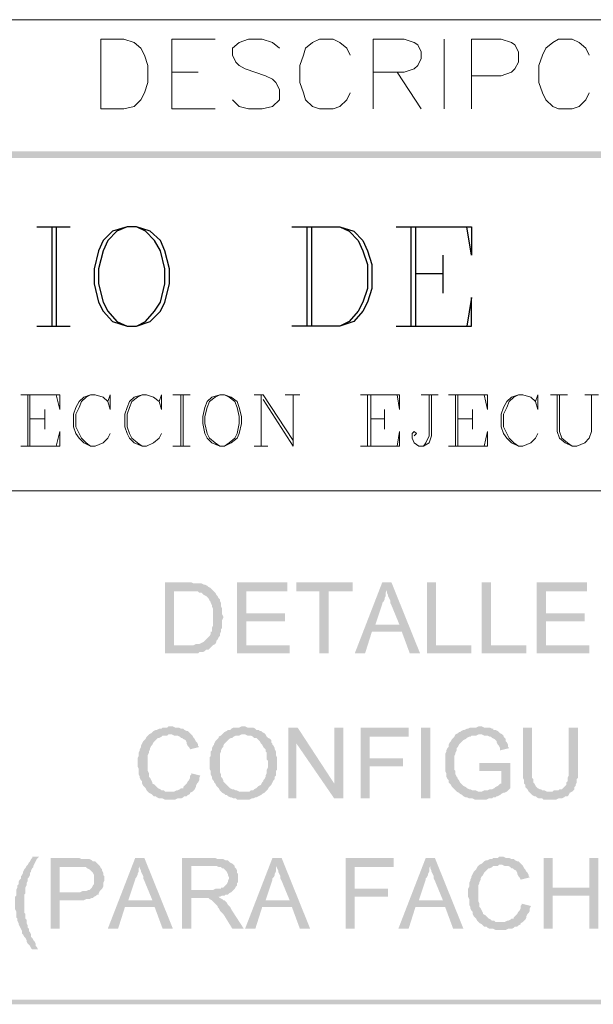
# Model space of a CAD drawing. Header units: millimetres. Extents: x 7 to 203, y 3 to 294.
# Tile 5 of 15: x 83 to 104, y 3 to 40. Entities that reach past the tile are written whole.
import ezdxf

# ---------------------------------------------------------------- set-up
doc = ezdxf.new("R2010")
doc.units = ezdxf.units.MM
doc.layers.add('DGE_CONTORNOS', color=7, linetype='Continuous', lineweight=0)
doc.layers.add('DGE_RELLENO', color=7, linetype='Continuous', lineweight=0)

msp = doc.modelspace()

# ---------------------------------------------------------------- hatches: boundary and pattern name
at = {"layer": 'DGE_RELLENO', "true_color": 0x000000}
for points in [[(6.6887, 34.5723), (6.5617, 34.8263), (203.1577, 34.5723)], [(6.5617, 34.8263), (203.1577, 34.5723), (203.2847, 34.8263)], [(88.773, 18.8666), (87.884, 18.8666), (87.884, 16.2419), (89.1117, 16.2419), (89.154, 16.2843), (89.281, 16.2843), (89.3657, 16.3266), (89.408, 16.3689), (89.4927, 16.3689), (89.535, 16.4113), (89.5773, 16.4536), (89.6197, 16.4959), (89.662, 16.5383), (88.2227, 16.5383), (88.2227, 18.5279), (88.773, 18.5279), (89.662, 18.5703), (89.6197, 18.6126), (89.5773, 18.6549), (89.4927, 18.6973), (89.4503, 18.7396), (89.3657, 18.782), (89.3233, 18.782), (89.2387, 18.8243), (88.9423, 18.8243), (88.8577, 18.8666)], [(92.4137, 18.8666), (90.551, 18.8666), (90.551, 16.2419), (92.4983, 16.2419), (92.4983, 16.5383), (90.8897, 16.5383), (90.8897, 17.4273), (92.329, 17.4273), (92.329, 17.7236), (90.8897, 17.7236), (90.8897, 18.5279), (92.4137, 18.5279)], [(94.8267, 18.8666), (92.7523, 18.8666), (92.7523, 18.5279), (93.599, 18.5279), (93.599, 16.2419), (93.9377, 16.2419), (93.9377, 18.5279), (94.8267, 18.5279)], [(96.266, 18.8666), (95.9273, 18.8666), (94.9113, 16.2419), (95.2923, 16.2419), (95.5463, 17.0463), (96.647, 17.0463), (95.6733, 17.3003), (95.9273, 18.0623), (95.9273, 18.1046), (95.9697, 18.147), (96.012, 18.2316), (96.012, 18.2739), (96.0543, 18.3586), (96.0543, 18.4856), (96.0967, 18.5703)], [(96.266, 18.8666), (96.0967, 18.5703), (96.0967, 18.4856), (96.139, 18.4009), (96.139, 18.3586), (96.1813, 18.2739), (96.2237, 18.1893), (96.2237, 18.1046), (96.266, 18.0199), (96.5623, 17.3003), (95.6733, 17.3003), (96.647, 17.0463), (96.9433, 16.2419), (97.3243, 16.2419)], [(97.917, 18.8666), (97.5783, 18.8666), (97.5783, 16.2419), (99.2293, 16.2419), (99.2293, 16.5383), (97.917, 16.5383)], [(99.949, 18.8666), (99.6103, 18.8666), (99.6103, 16.2419), (101.2613, 16.2419), (101.2613, 16.5383), (99.949, 16.5383)], [(103.505, 18.8666), (101.6423, 18.8666), (101.6423, 16.2419), (103.5897, 16.2419), (103.5897, 16.5383), (101.981, 16.5383), (101.981, 17.4273), (103.4203, 17.4273), (103.4203, 17.7236), (101.981, 17.7236), (101.981, 18.5279), (103.505, 18.5279)], [(89.662, 18.5703), (88.773, 18.5279), (89.1117, 18.5279), (89.154, 18.4856), (89.2387, 18.4856), (89.281, 18.4433), (89.3233, 18.4009), (89.408, 18.3586), (89.4503, 18.3163), (89.4927, 18.2739), (89.535, 18.1893), (89.5773, 18.147), (89.5773, 18.1046), (89.6197, 18.0199), (89.6197, 17.9776), (89.662, 17.8929), (89.662, 17.2579), (89.6197, 17.1733), (89.6197, 17.0463), (89.5773, 17.0463), (89.5773, 16.9616), (89.535, 16.8769), (89.4927, 16.8346), (89.4503, 16.7923), (89.408, 16.7499), (89.3657, 16.7076), (89.3233, 16.6653), (89.2387, 16.623), (89.154, 16.5806), (89.027, 16.5806), (88.9423, 16.5383), (88.2227, 16.5383), (89.662, 16.5383), (89.7467, 16.5806), (89.789, 16.6653), (89.789, 16.7076), (89.8313, 16.7499), (89.8737, 16.8346), (89.916, 16.8769), (89.916, 16.9616), (89.9583, 17.0463), (89.9583, 17.131), (90.0007, 17.1733), (90.0007, 17.4696), (90.043, 17.5543), (90.043, 17.5966), (90.0007, 17.6813), (90.0007, 17.8929), (89.9583, 17.9776), (89.9583, 18.1046), (89.916, 18.1893), (89.916, 18.2316), (89.8737, 18.2739), (89.8313, 18.3586), (89.789, 18.4009), (89.7467, 18.4856), (89.7043, 18.5279)], [(88.0957, 13.5326), (88.011, 13.5326), (87.9687, 13.4903), (87.7993, 13.4903), (87.757, 13.448), (87.6723, 13.448), (87.5877, 13.4056), (87.5453, 13.4056), (87.4607, 13.3633), (87.4183, 13.3209), (87.376, 13.2786), (87.2913, 13.2363), (87.249, 13.1939), (87.2067, 13.1516), (87.1643, 13.0669), (87.122, 13.0246), (87.0797, 12.9823), (87.0373, 12.8976), (86.995, 12.813), (86.995, 12.7706), (86.9527, 12.6859), (86.9527, 12.6436), (86.9103, 12.5589), (86.9103, 12.432), (86.868, 12.3473), (86.868, 12.0509), (86.9103, 11.9663), (86.9103, 11.7546), (86.9527, 11.6699), (86.9527, 11.6276), (86.995, 11.5429), (87.0373, 11.5006), (87.0373, 11.4159), (87.0797, 11.3313), (87.122, 11.289), (87.1643, 11.2466), (87.2067, 11.1619), (87.249, 11.1196), (87.2913, 11.0773), (88.0957, 11.1196), (87.884, 11.1196), (87.8417, 11.1619), (87.757, 11.1619), (87.7147, 11.2043), (87.63, 11.2466), (87.5877, 11.289), (87.5453, 11.3313), (87.503, 11.3736), (87.4183, 11.4159), (87.4183, 11.4583), (87.376, 11.5429), (87.3337, 11.6276), (87.2913, 11.6699), (87.2913, 11.797), (87.249, 11.8816), (87.249, 12.4743), (87.2913, 12.5589), (87.2913, 12.6013), (87.3337, 12.6859), (87.3337, 12.7283), (87.376, 12.813), (87.4183, 12.8553), (87.4607, 12.94), (87.503, 12.9823), (87.5453, 13.0246), (87.5877, 13.0669), (87.63, 13.1093), (87.6723, 13.1093), (87.757, 13.1516), (87.7993, 13.1939), (87.9687, 13.1939), (88.011, 13.2363), (88.8577, 13.2363), (88.8153, 13.2786), (88.773, 13.3209), (88.7307, 13.3633), (88.6883, 13.3633), (88.6037, 13.4056), (88.5613, 13.448), (88.4767, 13.448), (88.392, 13.4903), (88.265, 13.4903), (88.1803, 13.5326)], [(90.805, 13.5326), (90.7203, 13.5326), (90.6357, 13.4903), (90.424, 13.4903), (90.3393, 13.448), (90.297, 13.4056), (90.2123, 13.4056), (90.17, 13.3633), (90.0853, 13.3209), (90.043, 13.2786), (90.0007, 13.2363), (90.8473, 13.2363), (90.932, 13.1939), (91.059, 13.1939), (91.1437, 13.1516), (91.186, 13.1093), (91.2707, 13.1093), (91.313, 13.0669), (91.3553, 13.0246), (91.3977, 12.9823), (91.44, 12.8976), (91.4823, 12.8553), (91.5247, 12.7706), (91.567, 12.7283), (91.6093, 12.6859), (91.6093, 12.6013), (91.6517, 12.5589), (91.6517, 12.3049), (91.694, 12.2626), (91.694, 12.0086), (91.6517, 11.9239), (91.6517, 11.797), (91.6093, 11.7123), (91.6093, 11.6699), (91.567, 11.5853), (91.5247, 11.5429), (91.5247, 11.5006), (91.4823, 11.4583), (91.44, 11.3736), (91.3553, 11.3313), (91.313, 11.289), (91.2707, 11.2466), (91.186, 11.2043), (91.1437, 11.1619), (91.059, 11.1619), (91.0167, 11.1196), (90.805, 11.1196), (91.6093, 11.1196), (91.6517, 11.1619), (91.694, 11.2043), (91.7363, 11.289), (91.7787, 11.3313), (91.821, 11.3736), (91.8633, 11.4583), (91.9057, 11.5429), (91.948, 11.5853), (91.948, 11.6699), (91.9903, 11.7123), (91.9903, 11.8816), (92.0327, 11.9239), (92.0327, 12.3896), (91.9903, 12.4743), (91.9903, 12.6013), (91.948, 12.6859), (91.948, 12.7283), (91.9057, 12.813), (91.8633, 12.8553), (91.8633, 12.8976), (91.821, 12.94), (91.821, 13.0246), (91.7787, 13.0669), (91.694, 13.1093), (91.6517, 13.1516), (91.6093, 13.2363), (91.567, 13.2786), (91.4823, 13.3209), (91.44, 13.3633), (91.3977, 13.3633), (91.3553, 13.4056), (91.2707, 13.4056), (91.2283, 13.448), (91.1437, 13.4903), (90.932, 13.4903), (90.8473, 13.5326)], [(92.7947, 13.4903), (92.456, 13.4903), (92.456, 10.8656), (92.7523, 10.8656), (92.7523, 12.8976)], [(92.7947, 13.4903), (92.7523, 12.8976), (94.1493, 10.8656), (94.1493, 11.4159)], [(94.488, 13.4903), (94.1493, 13.4903), (94.1493, 10.8656), (94.488, 10.8656)], [(96.901, 13.4903), (95.123, 13.4903), (95.123, 10.8656), (95.4617, 10.8656), (95.4617, 12.0509), (96.6893, 12.0509), (96.6893, 12.3473), (95.4617, 12.3473), (95.4617, 13.1516), (96.901, 13.1516)], [(97.3667, 13.4903), (97.7053, 13.4903), (97.7053, 10.8656), (97.3667, 10.8656), (97.3667, 13.4903)], [(99.5257, 13.5326), (99.4833, 13.5326), (99.3987, 13.4903), (99.187, 13.4903), (99.1023, 13.448), (99.06, 13.448), (98.9753, 13.4056), (98.933, 13.4056), (98.8483, 13.3633), (98.806, 13.3209), (98.7637, 13.3209), (98.7213, 13.2786), (98.6367, 13.2363), (98.5943, 13.1516), (98.552, 13.1093), (98.5097, 13.0669), (98.4673, 12.9823), (98.425, 12.94), (98.3827, 12.8553), (98.3827, 12.7706), (98.3403, 12.7283), (98.298, 12.6436), (98.298, 12.6013), (98.2557, 12.5166), (98.2557, 11.8816), (98.298, 11.797), (98.298, 11.6699), (98.3403, 11.5853), (98.3827, 11.5429), (98.3827, 11.4583), (98.425, 11.4159), (98.4673, 11.3736), (98.5097, 11.289), (98.552, 11.2466), (98.5943, 11.2043), (98.6367, 11.1619), (98.679, 11.1196), (99.568, 11.1196), (99.4833, 11.1196), (99.3987, 11.1619), (99.2717, 11.1619), (99.187, 11.2043), (99.1447, 11.2043), (99.06, 11.2466), (99.0177, 11.289), (98.933, 11.3313), (98.8907, 11.3736), (98.8483, 11.4159), (98.806, 11.4583), (98.7637, 11.5429), (98.7213, 11.5853), (98.7213, 11.6276), (98.679, 11.6699), (98.6367, 11.7546), (98.6367, 11.8816), (98.5943, 11.9239), (98.5943, 12.432), (98.6367, 12.5166), (98.6367, 12.5589), (98.679, 12.6436), (98.679, 12.7283), (98.7213, 12.7706), (98.7637, 12.8553), (98.806, 12.8976), (98.8483, 12.94), (98.8907, 12.9823), (98.933, 13.0246), (99.0177, 13.0669), (99.06, 13.1093), (99.1447, 13.1516), (99.187, 13.1516), (99.2293, 13.1939), (99.3987, 13.1939), (99.4833, 13.2363), (100.3723, 13.2363), (100.2877, 13.2786), (100.2453, 13.3209), (100.203, 13.3633), (100.1183, 13.4056), (100.0337, 13.4056), (100.0337, 13.448), (99.9913, 13.448), (99.9067, 13.4903), (99.695, 13.4903), (99.6103, 13.5326)], [(101.473, 13.4903), (101.1343, 13.4903), (101.1343, 11.6276), (101.1767, 11.5429), (101.1767, 11.4159), (101.219, 11.3736), (101.219, 11.289), (101.2613, 11.2466), (101.3037, 11.2043), (101.346, 11.1196), (102.108, 11.1196), (102.0233, 11.1196), (101.9387, 11.1619), (101.854, 11.1619), (101.8117, 11.2043), (101.7693, 11.2043), (101.6847, 11.2466), (101.6423, 11.289), (101.6, 11.3313), (101.5577, 11.4159), (101.5153, 11.4583), (101.5153, 11.5853), (101.473, 11.6276), (101.473, 11.9663)], [(103.1663, 13.4903), (102.8277, 13.4903), (102.8277, 11.7123), (102.7853, 11.6276), (102.7853, 11.5006), (102.743, 11.4583), (102.743, 11.3736), (102.7007, 11.3313), (102.6583, 11.289), (102.616, 11.2466), (102.5737, 11.2043), (102.489, 11.2043), (102.4467, 11.1619), (102.2773, 11.1619), (102.235, 11.1196), (101.346, 11.1196), (101.3883, 11.0773), (101.4307, 11.0349), (101.473, 10.9926), (101.5577, 10.9503), (101.6, 10.9503), (101.6423, 10.9079), (101.727, 10.8656), (101.854, 10.8656), (101.8963, 10.8233), (102.362, 10.8233), (102.4467, 10.8656), (102.5737, 10.8656), (102.6583, 10.9079), (102.7007, 10.9503), (102.7853, 10.9503), (102.8277, 10.9926), (102.87, 11.0773), (102.9547, 11.1196), (102.997, 11.1619), (103.0393, 11.2043), (103.0393, 11.289), (103.0817, 11.3313), (103.0817, 11.3736), (103.124, 11.4583), (103.124, 11.5853), (103.1663, 11.6276), (103.1663, 11.9663)], [(88.8577, 13.2363), (88.0957, 13.2363), (88.138, 13.2363), (88.2227, 13.1939), (88.3497, 13.1939), (88.4343, 13.1516), (88.4767, 13.1093), (88.519, 13.1093), (88.5613, 13.0669), (88.646, 13.0246), (88.6883, 12.94), (88.6883, 12.8976), (88.7307, 12.813), (88.773, 12.7706), (88.8153, 12.6859), (89.154, 12.7706), (89.1117, 12.813), (89.1117, 12.8553), (89.0693, 12.94), (89.027, 12.9823), (88.9847, 13.0669), (88.9423, 13.1093), (88.9, 13.1939)], [(90.0007, 13.2363), (89.9583, 13.1939), (89.8737, 13.1516), (89.8737, 13.1093), (89.8313, 13.0669), (89.789, 13.0246), (89.7467, 12.9823), (89.7043, 12.8976), (89.7043, 12.8553), (89.662, 12.813), (89.6197, 12.7283), (89.6197, 12.6436), (89.5773, 12.6013), (89.5773, 12.432), (89.535, 12.3896), (89.535, 11.9663), (89.5773, 11.8816), (89.5773, 11.7546), (89.6197, 11.6699), (89.6197, 11.6276), (89.662, 11.5429), (89.7043, 11.5006), (89.7043, 11.4583), (89.7467, 11.4159), (89.789, 11.3313), (89.8313, 11.289), (89.8737, 11.2466), (89.916, 11.1619), (89.9583, 11.1196), (90.0007, 11.0773), (90.0853, 11.0349), (90.1277, 10.9926), (90.17, 10.9926), (90.2123, 10.9503), (90.297, 10.9079), (90.3393, 10.9079), (90.424, 10.8656), (90.5087, 10.8656), (90.551, 10.8233), (90.805, 10.8233), (91.0167, 10.8233), (91.1013, 10.8656), (91.1437, 10.8656), (91.2283, 10.9079), (91.2707, 10.9079), (91.3553, 10.9503), (91.44, 10.9926), (91.4823, 11.0349), (91.567, 11.0773), (91.6093, 11.1196), (90.6357, 11.1196), (90.551, 11.1619), (90.5087, 11.1619), (90.424, 11.2043), (90.3817, 11.2043), (90.297, 11.2466), (90.2547, 11.289), (90.2123, 11.3313), (90.17, 11.3736), (90.1277, 11.4159), (90.0853, 11.4583), (90.043, 11.5006), (90.043, 11.5429), (90.0007, 11.6276), (89.9583, 11.6699), (89.9583, 11.7546), (89.916, 11.8393), (89.916, 12.5166), (89.9583, 12.6013), (89.9583, 12.6436), (90.0007, 12.7283), (90.043, 12.7706), (90.043, 12.813), (90.0853, 12.8976), (90.1277, 12.94), (90.17, 12.9823), (90.2123, 13.0246), (90.2547, 13.0669), (90.3393, 13.1093), (90.3817, 13.1093), (90.424, 13.1516), (90.5087, 13.1939), (90.6357, 13.1939), (90.7203, 13.2363), (90.805, 13.2363)], [(100.3723, 13.2363), (99.5257, 13.2363), (99.6103, 13.2363), (99.695, 13.1939), (99.822, 13.1939), (99.9067, 13.1516), (99.949, 13.1516), (99.9913, 13.1093), (100.076, 13.0669), (100.1183, 13.0246), (100.1607, 12.9823), (100.1607, 12.94), (100.203, 12.8553), (100.2453, 12.813), (100.2877, 12.7283), (100.2877, 12.6436), (100.6263, 12.7283), (100.584, 12.7706), (100.584, 12.8553), (100.5417, 12.94), (100.4993, 12.9823), (100.4993, 13.0669), (100.457, 13.1093), (100.4147, 13.1516), (100.4147, 13.1939)], [(100.6687, 12.1779), (99.5257, 12.1779), (99.5257, 11.8816), (100.33, 11.8816), (100.33, 11.4159), (100.2877, 11.4159), (100.2453, 11.3736), (100.203, 11.3313), (100.1183, 11.289), (100.076, 11.2466), (99.9913, 11.2043), (99.9067, 11.2043), (99.822, 11.1619), (99.695, 11.1619), (99.6103, 11.1196), (98.679, 11.1196), (98.7637, 11.0773), (98.806, 11.0349), (98.8907, 10.9926), (98.933, 10.9503), (99.0177, 10.9079), (99.06, 10.9079), (99.1447, 10.8656), (99.2717, 10.8656), (99.3563, 10.8233), (99.7797, 10.8233), (99.8643, 10.8656), (99.9913, 10.8656), (100.0337, 10.9079), (100.1183, 10.9079), (100.1607, 10.9503), (100.203, 10.9503), (100.2877, 10.9926), (100.33, 11.0349), (100.4147, 11.0773), (100.457, 11.0773), (100.5417, 11.1196), (100.584, 11.1619), (100.6687, 11.2466)], [(88.8577, 11.797), (88.8577, 11.7546), (88.8153, 11.7123), (88.8153, 11.6276), (88.773, 11.5429), (88.7307, 11.5006), (88.6883, 11.4159), (88.646, 11.3736), (88.6037, 11.3313), (88.5613, 11.289), (88.5613, 11.2466), (88.4767, 11.2466), (88.4343, 11.2043), (88.3497, 11.1619), (88.3073, 11.1619), (88.2227, 11.1196), (88.0957, 11.1196), (87.2913, 11.0773), (87.376, 11.0349), (87.4183, 10.9926), (87.4607, 10.9503), (87.5453, 10.9503), (87.5877, 10.9079), (87.6723, 10.8656), (87.7993, 10.8656), (87.884, 10.8233), (88.265, 10.8233), (88.3497, 10.8656), (88.4767, 10.8656), (88.5613, 10.9079), (88.6037, 10.9503), (88.6883, 10.9503), (88.7307, 10.9926), (88.8153, 11.0349), (88.8153, 11.0773), (88.9, 11.1196), (88.9423, 11.1619), (88.9847, 11.2043), (89.027, 11.289), (89.027, 11.3313), (89.0693, 11.4159), (89.1117, 11.4583), (89.154, 11.5429), (89.154, 11.6276), (89.1963, 11.7123)], [(83.2273, 8.7066), (82.9733, 8.7066), (82.9733, 8.6643), (82.931, 8.622), (82.8887, 8.5373), (82.8463, 8.4949), (82.804, 8.4103), (82.7617, 8.3679), (82.7193, 8.2833), (82.677, 8.2409), (82.6347, 8.1563), (82.6347, 8.114), (82.5923, 8.0293), (82.55, 7.9869), (82.55, 7.9023), (82.5077, 7.8599), (82.4653, 7.7753), (82.4653, 7.6906), (82.423, 7.6483), (82.423, 7.5636), (82.3807, 7.4789), (82.3807, 7.2673), (82.3383, 7.2249), (82.3383, 6.7593), (82.3807, 6.6746), (82.3807, 6.463), (82.423, 6.4206), (82.423, 6.3359), (82.4653, 6.2513), (82.4653, 6.2089), (82.5077, 6.1243), (82.55, 6.0396), (82.5923, 5.955), (82.5923, 5.8703), (82.6347, 5.8279), (82.677, 5.7433), (82.7193, 5.7009), (82.7617, 5.6163), (82.7617, 5.5739), (82.804, 5.4893), (82.8463, 5.447), (82.8887, 5.4046), (82.931, 5.3199), (82.9733, 5.2776), (83.2273, 5.2776), (83.185, 5.2776), (83.1427, 5.3623), (83.1003, 5.4046), (83.1003, 5.4893), (83.058, 5.5739), (83.0157, 5.6163), (82.9733, 5.7009), (82.931, 5.7433), (82.931, 5.8279), (82.8887, 5.9126), (82.8463, 5.955), (82.8463, 6.0396), (82.804, 6.082), (82.804, 6.1666), (82.7617, 6.2513), (82.7617, 6.3783), (82.7193, 6.4206), (82.7193, 6.59), (82.677, 6.6323), (82.677, 7.3096), (82.7193, 7.3519), (82.7193, 7.5636), (82.7617, 7.6483), (82.7617, 7.7329), (82.804, 7.8176), (82.804, 7.9023), (82.8463, 7.9446), (82.8887, 8.0293), (82.8887, 8.114), (82.931, 8.1563), (82.931, 8.1986), (82.9733, 8.2833), (83.0157, 8.3256), (83.0157, 8.3679), (83.058, 8.4526), (83.1003, 8.5373), (83.1427, 8.622)], [(84.6243, 8.6643), (83.6507, 8.6643), (83.6507, 6.0396), (83.9893, 6.0396), (83.9893, 7.098), (84.8783, 7.098), (84.963, 7.1403), (85.09, 7.1403), (85.1747, 7.1826), (85.217, 7.1826), (85.2593, 7.2249), (85.344, 7.2673), (85.3863, 7.3096), (85.4287, 7.3096), (85.4287, 7.3519), (83.9893, 7.3943), (83.9893, 8.3256), (84.6667, 8.3256), (85.471, 8.3679), (85.4287, 8.4103), (85.3863, 8.4526), (85.344, 8.4949), (85.3017, 8.5373), (85.217, 8.5373), (85.1747, 8.5796), (85.09, 8.622), (85.0053, 8.622), (84.7937, 8.622), (84.709, 8.6643)], [(87.122, 8.6643), (86.7833, 8.6643), (85.7673, 6.0396), (86.1483, 6.0396), (86.4023, 6.8439), (87.503, 6.8439), (86.5293, 7.098), (86.7833, 7.8599), (86.7833, 7.9023), (86.8257, 7.9446), (86.868, 8.0293), (86.868, 8.0716), (86.9103, 8.1563), (86.9103, 8.2833), (86.9527, 8.3679)], [(87.122, 8.6643), (86.9527, 8.3679), (86.9527, 8.2833), (86.995, 8.1986), (86.995, 8.1563), (87.0373, 8.0716), (87.0797, 7.9869), (87.0797, 7.9023), (87.122, 7.8176), (87.4183, 7.098), (86.5293, 7.098), (87.503, 6.8439), (87.7993, 6.0396), (88.1803, 6.0396)], [(89.662, 8.6643), (88.519, 8.6643), (88.519, 6.0396), (88.8577, 6.0396), (88.8577, 7.1826), (89.2387, 7.1826), (89.8737, 7.2249), (89.916, 7.2249), (90.0007, 7.2673), (90.0853, 7.2673), (90.1277, 7.3096), (90.2123, 7.3096), (90.2547, 7.3519), (90.3393, 7.3943), (90.3817, 7.4366), (90.424, 7.4789), (88.8577, 7.4789), (88.8577, 8.3679), (89.662, 8.3679), (90.424, 8.4103), (90.3817, 8.4526), (90.297, 8.4949), (90.2547, 8.5373), (90.2123, 8.5796), (90.1277, 8.5796), (90.043, 8.622), (89.8313, 8.622), (89.7467, 8.6643)], [(90.424, 8.4103), (89.662, 8.3679), (89.789, 8.3679), (89.8737, 8.3256), (89.9583, 8.3256), (90.0007, 8.2833), (90.043, 8.2833), (90.0853, 8.2409), (90.1277, 8.1986), (90.17, 8.1563), (90.2123, 8.0716), (90.2123, 8.0293), (90.2547, 7.9446), (90.2547, 7.9023), (90.2123, 7.8176), (90.2123, 7.7753), (90.17, 7.6906), (90.1277, 7.6483), (90.0853, 7.606), (90.043, 7.5636), (89.9583, 7.5636), (89.9583, 7.5213), (89.7467, 7.5213), (89.662, 7.4789), (88.8577, 7.4789), (90.424, 7.4789), (90.4663, 7.5213), (90.5087, 7.606), (90.551, 7.6483), (90.551, 7.7329), (90.5933, 7.7753), (90.5933, 8.0716), (90.551, 8.114), (90.551, 8.1986), (90.5087, 8.2833), (90.4663, 8.3256), (90.4663, 8.3679)], [(92.202, 8.6643), (91.8633, 8.6643), (90.8473, 6.0396), (91.2283, 6.0396), (91.4823, 6.8439), (92.583, 6.8439), (91.6093, 7.098), (91.8633, 7.8599), (91.8633, 7.9023), (91.9057, 7.9446), (91.948, 8.0293), (91.948, 8.0716), (91.9903, 8.1563), (91.9903, 8.2833), (92.0327, 8.3679)], [(92.202, 8.6643), (92.0327, 8.3679), (92.0327, 8.2833), (92.075, 8.1986), (92.075, 8.1563), (92.1173, 8.0716), (92.1597, 7.9869), (92.1597, 7.9023), (92.202, 7.8176), (92.4983, 7.098), (91.6093, 7.098), (92.583, 6.8439), (92.8793, 6.0396), (93.2603, 6.0396)], [(96.3507, 8.6643), (94.5727, 8.6643), (94.5727, 6.0396), (94.9113, 6.0396), (94.9113, 7.2249), (96.139, 7.2249), (96.139, 7.5213), (94.9113, 7.5213), (94.9113, 8.3256), (96.3507, 8.3256)], [(97.8747, 8.6643), (97.536, 8.6643), (96.52, 6.0396), (96.901, 6.0396), (97.155, 6.8439), (98.2557, 6.8439), (97.282, 7.098), (97.536, 7.8599), (97.536, 7.9023), (97.5783, 7.9446), (97.6207, 8.0293), (97.6207, 8.0716), (97.663, 8.1563), (97.663, 8.2833), (97.7053, 8.3679)], [(97.8747, 8.6643), (97.7053, 8.3679), (97.7053, 8.2833), (97.7477, 8.1986), (97.7477, 8.1563), (97.79, 8.0716), (97.8323, 7.9869), (97.8323, 7.9023), (97.8747, 7.8176), (98.171, 7.098), (97.282, 7.098), (98.2557, 6.8439), (98.552, 6.0396), (98.933, 6.0396)], [(100.33, 8.7066), (100.2453, 8.7066), (100.203, 8.6643), (100.0337, 8.6643), (99.9913, 8.622), (99.9067, 8.622), (99.822, 8.5796), (99.7797, 8.5796), (99.695, 8.5373), (99.6527, 8.4949), (99.6103, 8.4526), (99.5257, 8.4103), (99.4833, 8.3679), (99.441, 8.3256), (99.3987, 8.2409), (99.3563, 8.1986), (99.314, 8.1563), (99.2717, 8.0716), (99.2293, 7.9869), (99.2293, 7.9446), (99.187, 7.8599), (99.187, 7.8176), (99.1447, 7.7329), (99.1447, 7.606), (99.1023, 7.5213), (99.1023, 7.2249), (99.1447, 7.1403), (99.1447, 6.9286), (99.187, 6.8439), (99.187, 6.8016), (99.2293, 6.7169), (99.2717, 6.6746), (99.2717, 6.59), (99.314, 6.5053), (99.3563, 6.463), (99.3987, 6.4206), (99.441, 6.3359), (99.4833, 6.2936), (99.5257, 6.2513), (100.33, 6.2936), (100.1183, 6.2936), (100.076, 6.3359), (99.9913, 6.3359), (99.949, 6.3783), (99.8643, 6.4206), (99.822, 6.463), (99.7797, 6.5053), (99.7373, 6.5476), (99.6527, 6.59), (99.6527, 6.6323), (99.6103, 6.7169), (99.568, 6.8016), (99.5257, 6.8439), (99.5257, 6.9709), (99.4833, 7.0556), (99.4833, 7.6483), (99.5257, 7.7329), (99.5257, 7.7753), (99.568, 7.8599), (99.568, 7.9023), (99.6103, 7.9869), (99.6527, 8.0293), (99.695, 8.114), (99.7373, 8.1563), (99.7797, 8.1986), (99.822, 8.2409), (99.8643, 8.2833), (99.9067, 8.2833), (99.9913, 8.3256), (100.0337, 8.3679), (100.203, 8.3679), (100.2453, 8.4103), (101.092, 8.4103), (101.0497, 8.4526), (101.0073, 8.4949), (100.965, 8.5373), (100.9227, 8.5373), (100.838, 8.5796), (100.7957, 8.622), (100.711, 8.622), (100.6263, 8.6643), (100.4993, 8.6643), (100.4147, 8.7066)], [(101.092, 8.4103), (100.33, 8.4103), (100.3723, 8.4103), (100.457, 8.3679), (100.584, 8.3679), (100.6687, 8.3256), (100.711, 8.2833), (100.7533, 8.2833), (100.7957, 8.2409), (100.8803, 8.1986), (100.9227, 8.114), (100.9227, 8.0716), (100.965, 7.9869), (101.0073, 7.9446), (101.0497, 7.8599), (101.3883, 7.9446), (101.346, 7.9869), (101.346, 8.0293), (101.3037, 8.114), (101.2613, 8.1563), (101.219, 8.2409), (101.1767, 8.2833), (101.1343, 8.3679)], [(102.235, 8.6643), (101.8963, 8.6643), (101.8963, 6.0396), (102.235, 6.0396), (102.235, 7.2673), (103.5897, 7.2673), (102.235, 7.5636)], [(103.9283, 8.6643), (103.5897, 8.6643), (103.5897, 7.5636), (102.235, 7.5636), (103.5897, 7.2673), (103.5897, 6.0396), (103.9283, 6.0396)], [(85.471, 8.3679), (84.6667, 8.3256), (84.963, 8.3256), (85.0053, 8.2833), (85.09, 8.2409), (85.1323, 8.1986), (85.1747, 8.1563), (85.217, 8.114), (85.2593, 8.0293), (85.2593, 7.6906), (85.217, 7.6483), (85.1747, 7.5636), (85.1323, 7.5213), (85.09, 7.4789), (85.0477, 7.4789), (84.963, 7.4366), (84.836, 7.4366), (84.7513, 7.3943), (83.9893, 7.3943), (85.4287, 7.3519), (85.471, 7.4366), (85.5133, 7.4789), (85.5557, 7.5213), (85.598, 7.606), (85.598, 7.7329), (85.6403, 7.8176), (85.6403, 7.9869), (85.598, 8.0293), (85.598, 8.114), (85.5557, 8.1986), (85.5557, 8.2409), (85.5133, 8.2833)], [(89.8737, 7.2249), (89.2387, 7.1826), (89.4927, 7.1826), (89.535, 7.1403), (89.6197, 7.098), (89.662, 7.0556), (89.7043, 7.0133), (89.789, 6.9286), (89.8313, 6.8863), (89.8313, 6.8439), (89.8737, 6.8016), (89.916, 6.7169), (89.9583, 6.6746), (90.043, 6.59), (90.3817, 6.0396), (90.805, 6.0396), (90.3393, 6.7593), (90.297, 6.8439), (90.2547, 6.8863), (90.2123, 6.9286), (90.17, 7.0133), (90.1277, 7.0556), (90.0853, 7.098), (90.043, 7.098), (90.0007, 7.1403), (89.916, 7.1826)], [(101.092, 6.9709), (101.092, 6.9286), (101.0497, 6.8863), (101.0497, 6.8016), (101.0073, 6.7169), (100.965, 6.6746), (100.9227, 6.59), (100.8803, 6.5476), (100.838, 6.5053), (100.7957, 6.463), (100.7957, 6.4206), (100.711, 6.4206), (100.6687, 6.3783), (100.584, 6.3359), (100.5417, 6.3359), (100.457, 6.2936), (100.33, 6.2936), (99.5257, 6.2513), (99.6103, 6.2089), (99.6527, 6.1666), (99.695, 6.1243), (99.7797, 6.1243), (99.822, 6.082), (99.9067, 6.0396), (100.0337, 6.0396), (100.1183, 5.9973), (100.4993, 5.9973), (100.584, 6.0396), (100.711, 6.0396), (100.7957, 6.082), (100.838, 6.1243), (100.9227, 6.1243), (100.965, 6.1666), (101.0497, 6.2089), (101.0497, 6.2513), (101.1343, 6.2936), (101.1767, 6.3359), (101.219, 6.3783), (101.2613, 6.463), (101.2613, 6.5053), (101.3037, 6.59), (101.346, 6.6323), (101.3883, 6.7169), (101.3883, 6.8016), (101.4307, 6.8863)], [(203.2847, 3.2456), (203.1153, 3.415), (6.5617, 3.2456)], [(203.1153, 3.415), (6.5617, 3.2456), (6.731, 3.415)], [(203.2847, 3.2456), (203.1577, 3.3726), (6.5617, 3.2456)], [(203.1577, 3.3726), (6.5617, 3.2456), (6.6887, 3.3726)]]:
    msp.add_hatch(color=7, dxfattribs=at).paths.add_polyline_path(points, flags=0)

# ---------------------------------------------------------------- linework, layer by layer
at = {"layer": 'DGE_CONTORNOS', "lineweight": 5}
for points in [[(6.5617, 39.6946), (203.2847, 39.6946)], [(82.55, 25.8093), (83.9893, 25.8093), (83.9893, 25.2589), (83.8623, 25.8093)], [(82.804, 25.8093), (82.804, 23.9043)], [(82.8887, 25.8093), (82.8887, 23.9043)], [(85.7673, 25.5553), (85.852, 25.2589), (85.852, 25.8093), (85.7673, 25.5553), (85.598, 25.7246), (85.3017, 25.8093), (85.1323, 25.8093), (84.8783, 25.7246), (84.709, 25.5553), (84.582, 25.3436), (84.4973, 25.0896), (84.4973, 24.6239), (84.582, 24.3699), (84.709, 24.2006), (84.8783, 24.0313), (85.1323, 23.9043), (85.3017, 23.9043), (85.598, 24.0313), (85.7673, 24.2006), (85.852, 24.3699)], [(85.1323, 25.8093), (84.963, 25.7246), (84.7937, 25.5553), (84.709, 25.3436), (84.582, 25.0896), (84.582, 24.6239), (84.709, 24.3699), (84.7937, 24.2006), (84.963, 24.0313), (85.1323, 23.9043)], [(87.6723, 25.5553), (87.757, 25.2589), (87.757, 25.8093), (87.6723, 25.5553), (87.4607, 25.7246), (87.2067, 25.8093), (87.0373, 25.8093), (86.741, 25.7246), (86.5717, 25.5553), (86.487, 25.3436), (86.4023, 25.0896), (86.4023, 24.6239), (86.487, 24.3699), (86.5717, 24.2006), (86.741, 24.0313), (87.0373, 23.9043), (87.2067, 23.9043), (87.4607, 24.0313), (87.6723, 24.2006), (87.757, 24.3699)], [(87.0373, 25.8093), (86.868, 25.7246), (86.6563, 25.5553), (86.5717, 25.3436), (86.487, 25.0896), (86.487, 24.6239), (86.5717, 24.3699), (86.6563, 24.2006), (86.868, 24.0313), (87.0373, 23.9043)], [(88.1803, 25.8093), (88.8153, 25.8093)], [(88.4767, 25.8093), (88.4767, 23.9043)], [(88.5613, 25.8093), (88.5613, 23.9043)], [(89.916, 25.8093), (89.6197, 25.7246), (89.4503, 25.5553), (89.3657, 25.3436), (89.281, 25.005), (89.281, 24.7509), (89.3657, 24.3699), (89.4503, 24.2006), (89.6197, 24.0313), (89.916, 23.9043), (90.0853, 23.9043), (90.3393, 24.0313), (90.551, 24.2006), (90.6357, 24.3699), (90.7203, 24.7509), (90.7203, 25.005), (90.6357, 25.3436), (90.551, 25.5553), (90.3393, 25.7246), (90.0853, 25.8093), (89.916, 25.8093), (89.7467, 25.7246), (89.535, 25.5553), (89.4503, 25.3436), (89.3657, 25.005), (89.3657, 24.7509), (89.4503, 24.3699), (89.535, 24.2006), (89.7467, 24.0313), (89.916, 23.9043)], [(90.0853, 23.9043), (90.2547, 24.0313), (90.4663, 24.2006), (90.551, 24.3699), (90.6357, 24.7509), (90.6357, 25.005), (90.551, 25.3436), (90.4663, 25.5553), (90.2547, 25.7246), (90.0853, 25.8093)], [(91.186, 25.8093), (91.5247, 25.8093)], [(91.44, 25.8093), (91.44, 23.9043)], [(91.5247, 25.8093), (92.6253, 24.1159)], [(91.5247, 25.64), (92.6253, 23.9043), (92.6253, 25.8093)], [(92.329, 25.8093), (92.8793, 25.8093)], [(95.123, 25.8093), (96.5623, 25.8093), (96.5623, 25.2589), (96.4777, 25.8093)], [(95.377, 25.8093), (95.377, 23.9043)], [(95.504, 25.8093), (95.504, 23.9043)], [(97.7477, 25.8093), (97.7477, 24.2853), (97.663, 24.0313), (97.4513, 23.9043), (97.282, 23.9043), (97.1127, 24.0313), (97.028, 24.2006), (97.028, 24.3699), (97.1127, 24.4546), (97.1973, 24.3699), (97.1127, 24.2853)], [(97.3667, 25.8093), (98.0017, 25.8093)], [(97.663, 25.8093), (97.663, 24.2853), (97.536, 24.0313), (97.4513, 23.9043)], [(98.3827, 25.8093), (99.822, 25.8093), (99.822, 25.2589), (99.695, 25.8093)], [(98.6367, 25.8093), (98.6367, 23.9043)], [(98.7213, 25.8093), (98.7213, 23.9043)], [(101.6, 25.5553), (101.6847, 25.2589), (101.6847, 25.8093), (101.6, 25.5553), (101.4307, 25.7246), (101.1343, 25.8093), (100.965, 25.8093), (100.711, 25.7246), (100.5417, 25.5553), (100.4147, 25.3436), (100.33, 25.0896), (100.33, 24.6239), (100.4147, 24.3699), (100.5417, 24.2006), (100.711, 24.0313), (100.965, 23.9043), (101.1343, 23.9043), (101.4307, 24.0313), (101.6, 24.2006), (101.6847, 24.3699)], [(100.965, 25.8093), (100.7957, 25.7246), (100.6263, 25.5553), (100.5417, 25.3436), (100.4147, 25.0896), (100.4147, 24.6239), (100.5417, 24.3699), (100.6263, 24.2006), (100.7957, 24.0313), (100.965, 23.9043)], [(102.1503, 25.8093), (102.7853, 25.8093)], [(102.4043, 25.8093), (102.4043, 24.4546), (102.489, 24.2006), (102.7007, 24.0313), (102.9547, 23.9043), (103.124, 23.9043), (103.4203, 24.0313), (103.5897, 24.2006), (103.6743, 24.4546), (103.6743, 25.8093)], [(102.489, 25.8093), (102.489, 24.4546), (102.5737, 24.2006), (102.7853, 24.0313), (102.9547, 23.9043)], [(103.4203, 25.8093), (103.9283, 25.8093)], [(83.439, 25.2589), (83.439, 24.5393)], [(96.012, 25.2589), (96.012, 24.5393)], [(99.2717, 25.2589), (99.2717, 24.5393)], [(82.8887, 24.9203), (83.439, 24.9203)], [(95.504, 24.9203), (96.012, 24.9203)], [(98.7213, 24.9203), (99.2717, 24.9203)], [(82.55, 23.9043), (83.9893, 23.9043), (83.9893, 24.4546), (83.8623, 23.9043)], [(95.123, 23.9043), (96.5623, 23.9043), (96.5623, 24.4546), (96.4777, 23.9043)], [(98.3827, 23.9043), (99.822, 23.9043), (99.822, 24.4546), (99.695, 23.9043)], [(88.1803, 23.9043), (88.8153, 23.9043)], [(91.186, 23.9043), (91.694, 23.9043)]]:
    msp.add_lwpolyline(points, dxfattribs=at)
at = {"layer": 'DGE_CONTORNOS', "lineweight": 13}
for points in [[(85.5133, 36.3926), (85.5133, 38.9749), (86.36, 38.9749), (86.741, 38.848), (86.995, 38.6363), (87.122, 38.3823), (87.249, 38.0013), (87.249, 37.3663), (87.122, 36.9853), (86.995, 36.7313), (86.741, 36.4773), (86.36, 36.3926), (85.5133, 36.3926)], [(88.138, 36.3926), (88.138, 38.9749), (89.7467, 38.9749)], [(92.1173, 38.6363), (91.8633, 38.848), (91.4823, 38.9749), (90.9743, 38.9749), (90.6357, 38.848), (90.3817, 38.6363), (90.3817, 38.3823), (90.5087, 38.1283), (90.6357, 38.0013), (90.8473, 37.8743), (91.6093, 37.6203), (91.8633, 37.4933), (91.9903, 37.3663), (92.1173, 37.1123), (92.1173, 36.7313), (91.8633, 36.4773), (91.4823, 36.3926), (90.9743, 36.3926), (90.6357, 36.4773), (90.3817, 36.7313)], [(94.742, 38.3823), (94.615, 38.6363), (94.361, 38.848), (94.107, 38.9749), (93.599, 38.9749), (93.345, 38.848), (93.091, 38.6363), (93.0063, 38.3823), (92.8793, 38.0013), (92.8793, 37.3663), (93.0063, 36.9853), (93.091, 36.7313), (93.345, 36.4773), (93.599, 36.3926), (94.107, 36.3926), (94.361, 36.4773), (94.615, 36.7313), (94.742, 36.9853)], [(95.5887, 36.3926), (95.5887, 38.9749), (96.7317, 38.9749), (97.1127, 38.848), (97.2397, 38.7633), (97.3667, 38.5093), (97.3667, 38.2553), (97.2397, 38.0013), (97.1127, 37.8743), (96.7317, 37.7473), (95.5887, 37.7473)], [(98.2133, 38.9749), (98.2133, 36.3926)], [(99.2293, 36.3926), (99.2293, 38.9749), (100.33, 38.9749), (100.711, 38.848), (100.838, 38.7633), (100.965, 38.5093), (100.965, 38.1283), (100.838, 37.8743), (100.711, 37.7473), (100.33, 37.6203), (99.2293, 37.6203)], [(103.5897, 38.3823), (103.4627, 38.6363), (103.2087, 38.848), (102.9547, 38.9749), (102.4467, 38.9749), (102.235, 38.848), (101.981, 38.6363), (101.854, 38.3823), (101.727, 38.0013), (101.727, 37.3663), (101.854, 36.9853), (101.981, 36.7313), (102.235, 36.4773), (102.4467, 36.3926), (102.9547, 36.3926), (103.2087, 36.4773), (103.4627, 36.7313), (103.5897, 36.9853)], [(88.138, 37.7473), (89.1117, 37.7473)], [(96.4777, 37.7473), (97.3667, 36.3926)], [(88.138, 36.3926), (89.7467, 36.3926)]]:
    msp.add_lwpolyline(points, dxfattribs=at)
at = {"layer": 'DGE_CONTORNOS', "lineweight": 25}
for points in [[(83.1427, 32.0323), (84.3703, 32.0323)], [(83.693, 32.0323), (83.693, 28.3493)], [(83.8623, 32.0323), (83.8623, 28.3493)], [(86.487, 32.0323), (85.9367, 31.863), (85.598, 31.5243), (85.4287, 31.1433), (85.2593, 30.4659), (85.2593, 29.9156), (85.4287, 29.2383), (85.598, 28.8996), (85.9367, 28.5186), (86.487, 28.3493), (86.8257, 28.3493), (87.3337, 28.5186), (87.7147, 28.8996), (87.884, 29.2383), (88.0533, 29.9156), (88.0533, 30.4659), (87.884, 31.1433), (87.7147, 31.5243), (87.3337, 31.863), (86.8257, 32.0323), (86.487, 32.0323), (86.106, 31.863), (85.7673, 31.5243), (85.598, 31.1433), (85.4287, 30.4659), (85.4287, 29.9156), (85.598, 29.2383), (85.7673, 28.8996), (86.106, 28.5186), (86.487, 28.3493)], [(86.8257, 28.3493), (87.1643, 28.5186), (87.503, 28.8996), (87.7147, 29.2383), (87.884, 29.9156), (87.884, 30.4659), (87.7147, 31.1433), (87.503, 31.5243), (87.1643, 31.863), (86.8257, 32.0323)], [(92.583, 32.0323), (94.361, 32.0323), (94.869, 31.863), (95.2077, 31.5243), (95.377, 31.1433), (95.5463, 30.6353), (95.5463, 29.7463), (95.377, 29.2383), (95.2077, 28.8996), (94.869, 28.5186), (94.361, 28.3493), (92.583, 28.3493)], [(93.1333, 32.0323), (93.1333, 28.3493)], [(93.3027, 32.0323), (93.3027, 28.3493)], [(94.361, 32.0323), (94.6997, 31.863), (95.0383, 31.5243), (95.2077, 31.1433), (95.377, 30.6353), (95.377, 29.7463), (95.2077, 29.2383), (95.0383, 28.8996), (94.6997, 28.5186), (94.361, 28.3493)], [(96.4353, 32.0323), (99.2293, 32.0323), (99.2293, 30.9739), (99.06, 32.0323)], [(96.9857, 32.0323), (96.9857, 28.3493)], [(97.155, 32.0323), (97.155, 28.3493)], [(98.171, 30.9739), (98.171, 29.5769)], [(97.155, 30.2966), (98.171, 30.2966)], [(96.4353, 28.3493), (99.2293, 28.3493), (99.2293, 29.4076), (99.06, 28.3493)], [(83.1427, 28.3493), (84.3703, 28.3493)]]:
    msp.add_lwpolyline(points, dxfattribs=at)
at = {"layer": 'DGE_CONTORNOS', "lineweight": 9}
msp.add_lwpolyline([(6.5617, 22.2533), (203.2847, 22.2533)], dxfattribs=at)

doc.saveas('drawing.dxf')
